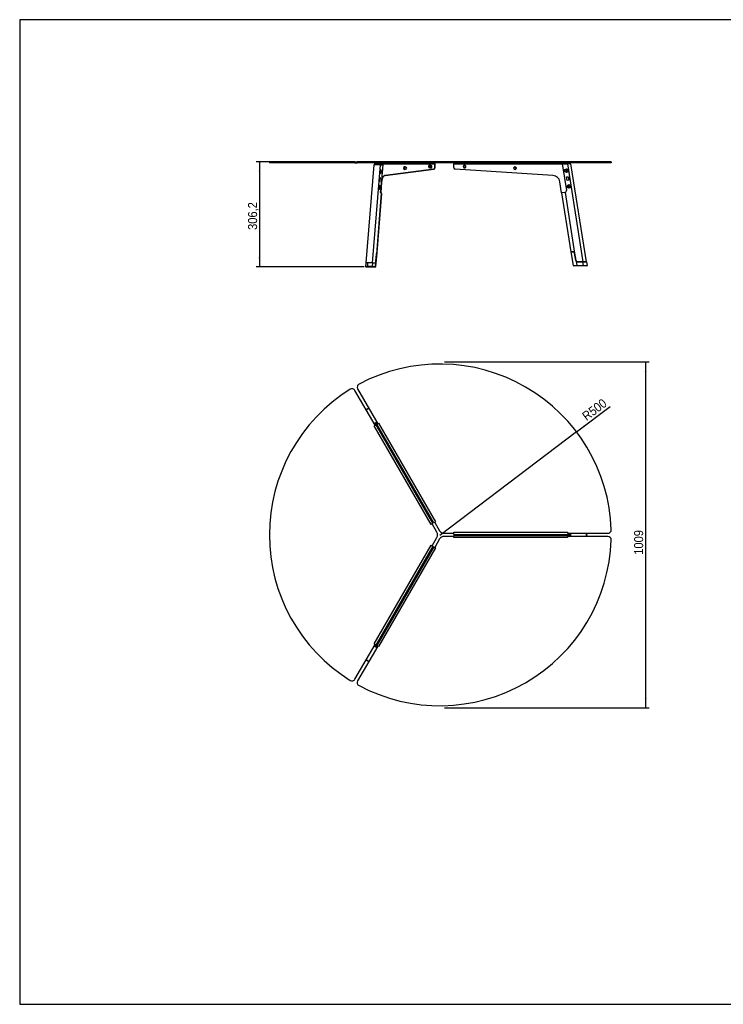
# Model space of a CAD drawing. Header units: millimetres. Extents: x 50 to 4150, y 50 to 2920.
# Tile 1 of 5: x 50 to 2100, y 50 to 2920. Entities that reach past the tile are written whole.
import ezdxf

# ---------------------------------------------------------------- set-up
doc = ezdxf.new("R2010")
doc.units = ezdxf.units.MM
doc.header["$LTSCALE"] = 10
doc.linetypes.add('SLD-Solido', pattern=[0])
doc.layers.add('QUOTE', color=1, linetype='SLD-Solido')
doc.layers.add('SCHIZZI', color=9, linetype='Continuous')
doc.styles.add('SLDTEXTSTYLE0', font='GOTHIC.TTF', dxfattribs={"width": 0.913})
doc.dimstyles.new('SLDDIMSTYLE0', dxfattribs={"dimtxt": 26.458333, "dimasz": 28, "dimexe": 0, "dimexo": 0.0625, "dimgap": 6.614583, "dimtad": 1, "dimdec": 1, "dimrnd": 1e-09, "dimzin": 12, "dimdsep": 46, "dimtxsty": 'SLDTEXTSTYLE0', "dimsah": 1, "dimcen": 0.09, "dimadec": 0, "dimazin": 3, "dimtfac": 1, "dimtdec": 1, "dimtofl": 0, "dimtmove": 0, "dimatfit": 3, "dimfxl": 1, "dimfrac": 2, "dimtolj": 1, "dimtzin": 12, "dimarcsym": 0})
doc.dimstyles.new('SLDDIMSTYLE1', dxfattribs={"dimtxt": 26.458333, "dimasz": 28, "dimexe": 0, "dimexo": 0.0625, "dimgap": 6.614583, "dimtad": 1, "dimdec": 1, "dimrnd": 1e-09, "dimzin": 12, "dimdsep": 46, "dimtxsty": 'SLDTEXTSTYLE0', "dimsah": 1, "dimcen": 0, "dimadec": 0, "dimazin": 3, "dimtfac": 1, "dimtdec": 1, "dimtofl": 0, "dimtmove": 0, "dimatfit": 3, "dimfxl": 1, "dimfrac": 2, "dimtolj": 1, "dimtzin": 12, "dimarcsym": 0})

# ---------------------------------------------------------------- blocks, each defined once
blk = doc.blocks.new('_D')
at = {"layer": 'QUOTE', "transparency": 16777216}
for p, q in [((1023.3, 2505.7), (739, 2505.7)), ((749, 2505.7), (749, 2199.5)), ((1053.4, 2199.5), (739, 2199.5))]:
    blk.add_line(p, q, dxfattribs=at)
for points in [[(749, 2505.7), (746.5, 2477.7), (751.5, 2477.7)], [(749, 2199.5), (751.5, 2227.5), (746.5, 2227.5)]]:
    blk.add_solid(points, dxfattribs=at)
at = {"layer": 'QUOTE', "transparency": 16777216, "insert": (715.2, 2307.3), "char_height": 26.46, "attachment_point": 1, "rotation": 90, "style": 'SLDTEXTSTYLE0'}
blk.add_mtext('306,2', dxfattribs=at)
blk = doc.blocks.new('_D_1')
at = {"layer": 'QUOTE', "transparency": 16777216}
for p, q in [((1287.6, 1922.9), (1883.8, 1922.9)), ((1873.8, 1922.9), (1873.8, 913.9)), ((1287.6, 913.9), (1883.8, 913.9))]:
    blk.add_line(p, q, dxfattribs=at)
for points in [[(1873.8, 1922.9), (1871.3, 1894.9), (1876.3, 1894.9)], [(1873.8, 913.9), (1876.3, 941.9), (1871.3, 941.9)]]:
    blk.add_solid(points, dxfattribs=at)
at = {"layer": 'QUOTE', "transparency": 16777216, "insert": (1840, 1360.4), "char_height": 26.46, "attachment_point": 1, "rotation": 90, "style": 'SLDTEXTSTYLE0'}
blk.add_mtext('1009', dxfattribs=at)
blk = doc.blocks.new('_D_2')
at = {"layer": 'QUOTE', "transparency": 16777216}
for q in [(1770, 1792.1), (1273.9, 1416.3)]:
    blk.add_line((1672.5, 1718.2), q, dxfattribs=at)
blk.add_solid([(1672.5, 1718.2), (1696.3, 1733.1), (1693.3, 1737.1)], dxfattribs=at)
at = {"layer": 'QUOTE', "transparency": 16777216, "insert": (1685.7, 1770.7), "char_height": 26.46, "attachment_point": 1, "rotation": 37.1459, "style": 'SLDTEXTSTYLE0'}
blk.add_mtext('R500', dxfattribs=at)

msp = doc.modelspace()

# ---------------------------------------------------------------- linework, layer by layer
for p, q in [((777.38, 2505.68), (777.38, 2502.68)), ((1012.94, 2505.68), (777.38, 2505.68)), ((1012.94, 2502.68), (777.38, 2502.68)), ((1012.94, 2505.68), (1012.94, 2502.68)), ((1026.89, 2505.68), (1012.94, 2505.68)), ((1026.89, 2502.68), (1012.94, 2502.68)), ((1026.89, 2505.68), (1026.89, 2502.68)), ((1026.89, 2505.68), (1033.29, 2505.68)), ((1026.89, 2502.68), (1033.29, 2502.68)), ((1033.29, 2505.68), (1033.29, 2502.68)), ((1038.59, 2505.68), (1033.29, 2505.68)), ((1038.59, 2502.68), (1033.29, 2502.68)), ((1038.59, 2505.68), (1038.59, 2502.68)), ((1773.53, 2505.68), (1038.59, 2505.68)), ((1773.53, 2502.68), (1038.59, 2502.68)), ((1084.91, 2496.71), (1085.15, 2499.68)), ((1085.21, 2499.68), (1084.97, 2496.71)), ((1085.15, 2499.68), (1085.21, 2499.68)), ((1085.21, 2499.68), (1087.8, 2499.68)), ((1087.8, 2499.68), (1087.57, 2496.71)), ((1090.35, 2499.68), (1087.8, 2499.68)), ((1090.11, 2496.71), (1090.35, 2499.68)), ((1092.95, 2499.68), (1090.35, 2499.68)), ((1092.71, 2496.71), (1092.95, 2499.68)), ((1092.95, 2499.68), (1259.16, 2499.68)), ((1259.16, 2499.68), (1259.16, 2489.48)), ((1259.21, 2499.68), (1259.16, 2499.68)), ((1259.21, 2489.48), (1259.21, 2499.68)), ((1314.49, 2502.68), (1314.49, 2499.68)), ((1314.49, 2489.48), (1314.49, 2499.68)), ((1314.49, 2499.68), (1646.91, 2499.68)), ((1630.81, 2499.46), (1643.09, 2421.93)), ((1645.99, 2499.46), (1630.81, 2499.46)), ((1645.99, 2499.46), (1691.18, 2214.19)), ((1656.12, 2499.46), (1645.99, 2499.46)), ((1646.91, 2499.68), (1646.94, 2499.46)), ((1646.91, 2499.68), (1647.01, 2499.68)), ((1647.05, 2499.46), (1647.01, 2499.68)), ((1701.3, 2214.19), (1656.12, 2499.46)), ((1773.53, 2502.68), (1773.53, 2505.68)), ((1773.64, 2505.68), (1773.53, 2505.68)), ((1773.53, 2505.68), (1773.53, 2502.68)), ((1773.53, 2505.68), (1773.53, 2505.68)), ((1773.64, 2502.68), (1773.53, 2502.68)), ((1773.53, 2502.68), (1773.53, 2502.68)), ((1773.64, 2502.68), (1773.64, 2505.68)), ((1081.36, 2496.7), (1058.52, 2211.51)), ((1100.06, 2496.7), (1077.22, 2211.5)), ((1100.06, 2496.7), (1107.65, 2496.67)), ((1101.24, 2479.03), (1100.63, 2477.82)), ((1100.63, 2477.82), (1100.84, 2476.14)), ((1100.74, 2476.89), (1102.29, 2476.89)), ((1100.84, 2476.14), (1101.68, 2475.68)), ((1101.01, 2478.57), (1102.08, 2478.57)), ((1102.08, 2478.57), (1101.24, 2479.03)), ((1101.46, 2482.36), (1101.37, 2482.36)), ((1101.37, 2472.36), (1101.46, 2472.36)), ((1107.65, 2496.67), (1101.44, 2419.16)), ((1101.68, 2475.68), (1102.29, 2476.89)), ((1102.29, 2476.89), (1102.08, 2478.57)), ((1256.82, 2484.49), (1114.63, 2466.1)), ((1114.68, 2466.1), (1256.87, 2484.49)), ((1168.85, 2490.72), (1167.92, 2487.13)), ((1170.69, 2487.13), (1167.92, 2487.13)), ((1167.92, 2487.13), (1169.01, 2483.73)), ((1170.86, 2490.91), (1168.85, 2490.72)), ((1171.62, 2490.72), (1168.85, 2490.72)), ((1171.78, 2483.73), (1169.01, 2483.73)), ((1171.62, 2490.72), (1170.69, 2487.13)), ((1170.69, 2487.13), (1171.78, 2483.73)), ((1173.64, 2490.91), (1170.86, 2490.91)), ((1173.64, 2490.91), (1171.62, 2490.72)), ((1171.78, 2483.73), (1173.8, 2483.92)), ((1174.48, 2490.57), (1172.71, 2490.57)), ((1172.71, 2484.07), (1174.48, 2484.07)), ((1173.75, 2490.57), (1173.64, 2490.91)), ((1173.8, 2483.92), (1173.84, 2484.07)), ((1242.45, 2495.18), (1241.44, 2491.68)), ((1244.21, 2491.68), (1241.44, 2491.68)), ((1241.44, 2491.68), (1242.45, 2488.18)), ((1245.22, 2495.18), (1242.45, 2495.18)), ((1245.22, 2488.18), (1242.45, 2488.18)), ((1245.22, 2495.18), (1244.21, 2491.68)), ((1244.21, 2491.68), (1245.22, 2488.18)), ((1247.24, 2495.18), (1245.22, 2495.18)), ((1245.22, 2488.18), (1247.24, 2488.18)), ((1248.01, 2494.93), (1246.23, 2494.93)), ((1246.23, 2488.43), (1248.01, 2488.43)), ((1247.31, 2494.93), (1247.24, 2495.18)), ((1247.24, 2488.18), (1247.31, 2488.43)), ((1256.82, 2484.49), (1256.87, 2484.49)), ((1259.16, 2489.48), (1259.21, 2489.48)), ((1603.55, 2466.1), (1319.17, 2484.49)), ((1344.2, 2495.25), (1342.06, 2491.83)), ((1342.06, 2491.83), (1343.95, 2488.26)), ((1343.95, 2488.26), (1347.99, 2488.11)), ((1348.24, 2495.11), (1344.2, 2495.25)), ((1347.99, 2488.11), (1350.14, 2491.54)), ((1350.14, 2491.54), (1348.24, 2495.11)), ((1491.38, 2491.01), (1489.01, 2487.74)), ((1489.01, 2487.74), (1490.66, 2484.05)), ((1490.66, 2484.05), (1494.68, 2483.63)), ((1495.4, 2490.6), (1491.38, 2491.01)), ((1494.68, 2483.63), (1497.05, 2486.91)), ((1497.05, 2486.91), (1495.4, 2490.6)), ((1642.55, 2481.81), (1641.31, 2480.59)), ((1641.31, 2480.59), (1641.74, 2478.92)), ((1641.74, 2478.92), (1643.41, 2478.45)), ((1644.22, 2481.34), (1642.55, 2481.81)), ((1643.41, 2478.45), (1644.65, 2479.67)), ((1644.65, 2479.67), (1644.22, 2481.34)), ((1098.86, 2459.61), (1098.07, 2449.73)), ((1098.07, 2449.73), (1100.54, 2448.94)), ((1098.83, 2459.2), (1100.03, 2458.82)), ((1101.33, 2458.82), (1098.86, 2459.61)), ((1100.03, 2458.82), (1099.27, 2449.35)), ((1100.03, 2458.82), (1101.33, 2458.82)), ((1100.54, 2448.94), (1101.33, 2458.82)), ((1104.48, 2447.63), (1101.91, 2415.62)), ((1101.96, 2415.51), (1104.53, 2447.63)), ((1104.48, 2447.63), (1104.53, 2447.63)), ((1114.63, 2466.1), (1114.68, 2466.1)), ((1629.05, 2415.17), (1623.85, 2447.63)), ((1643.39, 2461.59), (1648.33, 2462.37)), ((1644.95, 2451.71), (1643.39, 2461.59)), ((1649.89, 2452.5), (1644.95, 2451.71)), ((1648.33, 2462.37), (1649.89, 2452.5)), ((1103.55, 2413.92), (1089.38, 2236.89)), ((1091.08, 2241.04), (1104.86, 2413.12)), ((1097.55, 2432.87), (1096.93, 2431.66)), ((1096.93, 2431.66), (1097.14, 2429.98)), ((1097.05, 2430.73), (1098.6, 2430.73)), ((1097.14, 2429.98), (1097.98, 2429.52)), ((1097.31, 2432.41), (1098.38, 2432.41)), ((1098.38, 2432.41), (1097.55, 2432.87)), ((1097.76, 2436.2), (1097.68, 2436.2)), ((1097.68, 2426.2), (1097.76, 2426.2)), ((1097.98, 2429.52), (1098.6, 2430.73)), ((1098.6, 2430.73), (1098.38, 2432.41)), ((1103.31, 2414), (1103.55, 2413.92)), ((1629.05, 2415.15), (1628.98, 2415.14)), ((1628.98, 2415.14), (1656.24, 2242.99)), ((1638.85, 2416.7), (1630.03, 2415.31)), ((1639.35, 2416.78), (1638.85, 2416.7)), ((1638.85, 2416.7), (1666.9, 2239.62)), ((1649.86, 2435.63), (1648.63, 2434.42)), ((1648.63, 2434.42), (1649.06, 2432.74)), ((1649.06, 2432.74), (1650.73, 2432.28)), ((1651.53, 2435.17), (1649.86, 2435.63)), ((1650.73, 2432.28), (1651.96, 2433.49)), ((1651.96, 2433.49), (1651.53, 2435.17)), ((1087.82, 2200.38), (1091.06, 2240.79)), ((1090.72, 2240.79), (1091.05, 2240.79)), ((1091.08, 2241.03), (1091.08, 2241.04)), ((1661.18, 2243.78), (1656.24, 2242.99)), ((1663.07, 2203.03), (1656.73, 2243.07)), ((1659.61, 2243.53), (1662, 2243.53)), ((1670.26, 2218.41), (1666.9, 2239.62)), ((1666.94, 2239.31), (1670.25, 2218.41)), ((1058.77, 2211.51), (1057.9, 2200.59)), ((1063.74, 2211.52), (1062.87, 2200.68)), ((1077.47, 2211.5), (1076.58, 2200.5)), ((1077.22, 2211.5), (1085.21, 2211.47)), ((1077.47, 2211.5), (1085.46, 2211.47)), ((1086.46, 2200.47), (1087.51, 2213.61)), ((1087.68, 2215.68), (1089.38, 2236.89)), ((1087.68, 2215.68), (1087.92, 2215.68)), ((1087.92, 2215.68), (1089.59, 2236.58)), ((1089.35, 2236.58), (1089.59, 2236.58)), ((1671.06, 2216.38), (1671.06, 2216.37)), ((1671.09, 2216.33), (1673.17, 2203.19)), ((1675.19, 2214.19), (1691.18, 2214.19)), ((1691.18, 2214.19), (1675.2, 2214.19)), ((1691.18, 2214.19), (1701.3, 2214.19)), ((1692.92, 2203.19), (1691.18, 2214.19)), ((1701.3, 2214.19), (1691.18, 2214.19)), ((1701.3, 2214.19), (1703.02, 2203.35)), ((1060.13, 2199.5), (1070, 2199.47)), ((1085.59, 2199.47), (1075.72, 2199.5)), ((1076.58, 2200.5), (1086.46, 2200.47)), ((1087.76, 2200.09), (1087.81, 2200.36)), ((1663.07, 2203.03), (1673.17, 2203.19)), ((1673.17, 2202.19), (1664.06, 2202.19)), ((1673.17, 2203.19), (1692.92, 2203.19)), ((1673.17, 2203.19), (1673.17, 2202.19)), ((1692.92, 2202.19), (1673.17, 2202.19)), ((1692.92, 2203.19), (1703.02, 2203.35)), ((1692.92, 2203.19), (1692.92, 2202.19)), ((1702.03, 2202.19), (1692.92, 2202.19)), ((1085.39, 1737.84), (1026.84, 1839.26)), ((1034.69, 1843.67), (1093.24, 1742.25)), ((1063.49, 1784.77), (1062.87, 1785.84)), ((1082.79, 1736.34), (1085.39, 1737.84)), ((1248.76, 1448.87), (1082.79, 1736.34)), ((1085.15, 1738.26), (1087.75, 1739.76)), ((1085.86, 1743.03), (1087.75, 1739.76)), ((1087.55, 1743.1), (1087.09, 1743.9)), ((1253.96, 1451.87), (1087.75, 1739.76)), ((1090.4, 1741.16), (1088.46, 1744.53)), ((1093, 1742.66), (1090.4, 1741.16)), ((1256.61, 1453.28), (1090.4, 1741.16)), ((1093.24, 1742.25), (1095.84, 1743.75)), ((1095.84, 1743.75), (1261.81, 1456.28)), ((1164.84, 1612.23), (1162.24, 1610.73)), ((1163.82, 1608.18), (1163.79, 1608.06)), ((1167.24, 1602.07), (1169.84, 1603.57)), ((1238.36, 1484.89), (1235.76, 1483.39)), ((1239.25, 1477.35), (1239.28, 1477.34)), ((1240.76, 1474.73), (1243.36, 1476.23)), ((1251.36, 1450.37), (1248.76, 1448.87)), ((1253.96, 1451.87), (1251.36, 1450.37)), ((1265.51, 1425.87), (1251.36, 1450.37)), ((1259.21, 1454.78), (1256.61, 1453.28)), ((1261.81, 1456.28), (1259.21, 1454.78)), ((1259.21, 1454.78), (1273.31, 1430.37)), ((1251.42, 1386.45), (1265.51, 1410.87)), ((1273.31, 1406.37), (1259.16, 1381.86)), ((1286.3, 1422.87), (1314.6, 1422.87)), ((1314.49, 1413.87), (1286.3, 1413.87)), ((1314.49, 1413.87), (1314.49, 1416.87)), ((1314.49, 1416.87), (1646.91, 1416.87)), ((1314.49, 1410.87), (1314.49, 1413.87)), ((1646.43, 1410.87), (1314.49, 1410.87)), ((1314.6, 1425.87), (1646.53, 1425.87)), ((1314.6, 1422.87), (1314.6, 1425.87)), ((1314.6, 1419.87), (1314.6, 1422.87)), ((1314.6, 1419.87), (1647.01, 1419.87)), ((1341.1, 1419.87), (1341.1, 1416.87)), ((1351.1, 1416.87), (1351.1, 1419.87)), ((1488.03, 1419.87), (1488.03, 1416.87)), ((1498.03, 1416.87), (1498.03, 1419.87)), ((1646.43, 1413.87), (1646.43, 1410.87)), ((1763.53, 1413.87), (1646.43, 1413.87)), ((1646.53, 1425.87), (1646.53, 1422.87)), ((1646.53, 1422.87), (1763.64, 1422.87)), ((1646.91, 1413.87), (1646.91, 1416.87)), ((1646.91, 1416.87), (1654.46, 1416.87)), ((1647.01, 1422.87), (1647.01, 1419.87)), ((1654.46, 1419.87), (1647.01, 1419.87)), ((1654.6, 1418.37), (1653.79, 1418.37)), ((1701.3, 1418.37), (1703.02, 1418.37)), ((1082.85, 1100.48), (1248.82, 1387.95)), ((1254.01, 1384.95), (1087.8, 1097.07)), ((1256.56, 1383.36), (1090.35, 1095.47)), ((1261.75, 1380.36), (1095.79, 1092.89)), ((1248.82, 1387.95), (1251.42, 1386.45)), ((1251.42, 1386.45), (1254.01, 1384.95)), ((1256.56, 1383.36), (1259.16, 1381.86)), ((1259.16, 1381.86), (1261.75, 1380.36)), ((1235.76, 1353.34), (1238.36, 1351.84)), ((1243.36, 1360.5), (1240.76, 1362)), ((1241.85, 1357.88), (1241.84, 1357.91)), ((1169.84, 1233.16), (1167.24, 1234.66)), ((1162.24, 1226), (1164.84, 1224.5)), ((1166.29, 1227.13), (1166.37, 1227.15)), ((1026.89, 997.57), (1085.45, 1098.98)), ((1093.19, 1094.39), (1034.63, 992.97)), ((1085.45, 1098.98), (1082.85, 1100.48)), ((1085.21, 1098.57), (1087.8, 1097.07)), ((1087.8, 1097.07), (1085.86, 1093.7)), ((1087.55, 1093.63), (1087.09, 1092.84)), ((1088.46, 1092.2), (1090.35, 1095.47)), ((1092.95, 1093.97), (1090.35, 1095.47)), ((1095.79, 1092.89), (1093.19, 1094.39)), ((1063.49, 1051.96), (1062.87, 1050.89))]:
    msp.add_line(p, q)
at = {"flags": 128}
for points in [[(1104.11, 2476.53), (1104.13, 2477.89), (1103.97, 2479.21), (1103.65, 2480.41), (1103.19, 2481.39), (1102.61, 2482.1), (1101.96, 2482.49), (1101.28, 2482.53), (1100.62, 2482.21), (1100.02, 2481.57), (1099.53, 2480.64), (1099.17, 2479.48), (1098.98, 2478.18), (1098.96, 2476.82), (1099.12, 2475.5), (1099.44, 2474.31), (1099.91, 2473.32), (1100.48, 2472.61), (1101.13, 2472.22), (1101.81, 2472.18), (1102.47, 2472.5), (1103.07, 2473.14), (1103.56, 2474.08), (1103.92, 2475.23), (1104.11, 2476.53)], [(1103.96, 2477.36), (1103.87, 2478.71), (1103.6, 2479.96), (1103.17, 2481.01), (1102.61, 2481.8), (1101.97, 2482.25), (1101.29, 2482.35), (1100.62, 2482.07), (1100.02, 2481.44), (1099.52, 2480.51), (1099.17, 2479.35), (1098.98, 2478.04), (1098.98, 2476.68), (1099.17, 2475.37), (1099.52, 2474.2), (1100.02, 2473.27), (1100.62, 2472.65), (1101.29, 2472.37), (1101.97, 2472.46), (1102.61, 2472.92), (1103.17, 2473.7), (1103.6, 2474.76), (1103.87, 2476.01), (1103.96, 2477.36)], [(1172.71, 2490.57), (1172.59, 2490.56), (1172.07, 2490.31), (1171.62, 2489.73), (1171.29, 2488.89), (1171.11, 2487.88), (1171.1, 2486.81), (1171.27, 2485.8), (1171.6, 2484.95), (1172.05, 2484.36), (1172.56, 2484.08), (1172.71, 2484.07)], [(1174.48, 2484.07), (1174.07, 2484.18), (1173.59, 2484.61), (1173.19, 2485.35), (1172.94, 2486.29), (1172.86, 2487.35), (1172.95, 2488.4), (1173.21, 2489.34), (1173.61, 2490.06)], [(1173.61, 2490.06), (1174.1, 2490.48), (1174.48, 2490.57)], [(1246.23, 2494.93), (1246.19, 2494.93), (1245.66, 2494.73), (1245.2, 2494.19), (1244.85, 2493.38), (1244.65, 2492.39), (1244.62, 2491.33), (1244.76, 2490.3), (1245.07, 2489.42), (1245.5, 2488.78), (1246.01, 2488.46), (1246.23, 2488.43)], [(1248.01, 2488.43), (1247.52, 2488.58), (1247.04, 2489.06), (1246.67, 2489.83), (1246.44, 2490.8), (1246.38, 2491.86), (1246.5, 2492.91), (1246.78, 2493.82), (1247.19, 2494.5)], [(1247.19, 2494.5), (1247.69, 2494.87), (1248.01, 2494.93)], [(1259.16, 2489.48), (1259.11, 2488.55), (1258.98, 2487.64), (1258.77, 2486.81), (1258.48, 2486.06), (1258.13, 2485.44), (1257.72, 2484.96), (1257.28, 2484.64), (1256.82, 2484.49)], [(1256.87, 2484.49), (1257.34, 2484.64), (1257.78, 2484.96), (1258.18, 2485.44), (1258.53, 2486.06), (1258.82, 2486.81), (1259.03, 2487.64), (1259.17, 2488.55), (1259.21, 2489.48)], [(1114.63, 2466.1), (1113.16, 2465.71), (1111.73, 2464.93), (1110.37, 2463.78), (1109.09, 2462.26), (1107.93, 2460.42), (1106.91, 2458.28), (1106.04, 2455.89), (1105.33, 2453.29), (1104.81, 2450.51), (1104.48, 2447.63)], [(1104.53, 2447.63), (1104.86, 2450.51), (1105.38, 2453.29), (1106.09, 2455.89), (1106.96, 2458.28), (1107.99, 2460.42), (1109.15, 2462.26), (1110.42, 2463.78), (1111.78, 2464.93), (1113.21, 2465.71), (1114.68, 2466.1)], [(1100.42, 2430.37), (1100.44, 2431.73), (1100.28, 2433.05), (1099.96, 2434.24), (1099.49, 2435.23), (1098.91, 2435.94), (1098.26, 2436.33), (1097.58, 2436.37), (1096.92, 2436.05), (1096.32, 2435.41), (1095.83, 2434.48), (1095.48, 2433.32), (1095.28, 2432.02), (1095.26, 2430.66), (1095.42, 2429.34), (1095.74, 2428.15), (1096.21, 2427.16), (1096.79, 2426.45), (1097.44, 2426.06), (1098.12, 2426.02), (1098.78, 2426.34), (1099.37, 2426.98), (1099.87, 2427.92), (1100.22, 2429.07), (1100.42, 2430.37)], [(1100.26, 2431.2), (1100.17, 2432.54), (1099.9, 2433.79), (1099.47, 2434.85), (1098.91, 2435.63), (1098.27, 2436.09), (1097.59, 2436.18), (1096.93, 2435.91), (1096.32, 2435.28), (1095.82, 2434.35), (1095.47, 2433.19), (1095.29, 2431.88), (1095.29, 2430.51), (1095.47, 2429.2), (1095.82, 2428.04), (1096.32, 2427.11), (1096.93, 2426.48), (1097.59, 2426.21), (1098.27, 2426.3), (1098.91, 2426.76), (1099.47, 2427.54), (1099.9, 2428.6), (1100.17, 2429.85), (1100.26, 2431.2)], [(1103.31, 2414), (1102.88, 2414.23), (1102.49, 2414.61), (1102.13, 2415.15), (1101.84, 2415.81), (1101.62, 2416.57), (1101.48, 2417.4), (1101.42, 2418.28), (1101.44, 2419.16)], [(1104.86, 2413.12), (1104.79, 2413.32), (1104.35, 2413.61), (1103.55, 2413.92)], [(1090.89, 2240.79), (1090.89, 2240.79), (1091.08, 2241.04)], [(1087.68, 2215.68), (1087.57, 2214.83), (1087.39, 2214.02), (1087.14, 2213.29), (1086.83, 2212.67), (1086.47, 2212.15), (1086.07, 2211.78), (1085.65, 2211.55), (1085.21, 2211.47)], [(1062.87, 2200.68), (1062.87, 2200.46), (1062.89, 2200.25), (1062.93, 2200.05), (1062.99, 2199.87), (1063.07, 2199.72), (1063.16, 2199.61), (1063.26, 2199.54), (1063.37, 2199.52)], [(1101.07, 1722.68), (1099.83, 1721.83), (1098.48, 1721.18)], [(1629.09, 1416.87), (1628.98, 1418.37), (1629.09, 1419.87)], [(1098.48, 1115.55), (1099.83, 1114.9), (1101.07, 1114.05)]]:
    msp.add_lwpolyline(points, dxfattribs=at)
for centre, radius in [((1346.1, 2491.68), 3.25), ((1493.03, 2487.32), 3.25), ((1642.98, 2480.13), 5.2), ((1642.98, 2480.13), 5), ((1650.29, 2433.96), 5.2), ((1650.29, 2433.96), 5)]:
    msp.add_circle(centre, radius)
for centre, radius, start, end in [((1261.97, 2499.87), 2.82, 94.40195, 183.81126), ((1262.02, 2499.87), 2.82, 94.40195, 183.81126), ((1101.52, 2480.49), 1.84, 95.31473, 146.69154), ((1101.52, 2474.22), 1.84, 213.30845, 264.68527), ((1101.55, 2480.51), 1.86, 95.3522, 146.99283), ((1101.55, 2474.21), 1.86, 213.00715, 264.6478), ((1174.48, 2487.32), 3.25, 270, 90), ((1248.01, 2491.68), 3.25, 270, 90), ((1319.49, 2489.48), 5, 180, 266.3), ((1602.13, 2444.15), 22, 9.1, 86.3), ((1097.82, 2434.33), 1.84, 95.31473, 146.69156), ((1097.82, 2428.06), 1.84, 213.30833, 264.68525), ((1097.85, 2434.34), 1.86, 95.35221, 146.9929), ((1097.85, 2428.05), 1.86, 213.00719, 264.6478), ((1631.02, 2415.48), 2, 189.1, 248.77316), ((1638.64, 2421.23), 4.5, 279, 9), ((1084.9, 2214.06), 2.65, 282.09891, 350.15893), ((1675.2, 2219.19), 5, 189, 270), ((1675.19, 2219.19), 5, 214.84193, 270), ((1075.65, 2200.44), 0.941, 274.40655, 3.74946), ((1085.52, 2200.41), 0.941, 274.40655, 3.74946), ((1664.06, 2203.19), 1, 189, 270), ((1702.03, 2203.19), 1, 270, 9), ((1273.92, 1416.31), 500, 1.93678, 118.07065), ((1277.38, 1418.43), 500, 121.93678, 238.07065), ((1018.18, 1834.26), 10, 30, 121.93678), ((1043.35, 1848.67), 10, 118.07065, 210), ((1094.79, 1730.57), 8.61, 289.96234, 310.03766), ((1252.52, 1418.37), 15, 330, 30), ((1286.3, 1437.87), 15, 210, 270), ((1286.3, 1398.87), 15, 90, 150), ((1639.06, 1418.37), 8.6, 169.95958, 190.04042), ((1763.53, 1403.87), 10, 358.07065, 90), ((1763.64, 1432.87), 10, 270, 1.93678), ((1273.81, 1420.36), 500, 241.93678, 358.07065), ((1094.79, 1106.16), 8.61, 49.96234, 70.03766), ((1018.23, 1002.57), 10, 238.07065, 330), ((1043.29, 987.97), 10, 150, 241.93678)]:
    msp.add_arc(centre, radius, start, end)
for centre, major_axis, ratio, start_param, end_param in [((1091.4, 2496.7), (10.03, -0.01), 0.0015208, 0.5289802, 3.1414722), ((1081.03, 2240.8), (10.03, -0.01), 0.0015208, 6.2830649, 6.3208539), ((1068.56, 2211.5), (10.03, -0.01), 0.0015208, 0.5289802, 3.3649057), ((1068.81, 2211.5), (10.03, -0.01), 0.0015208, 2.0997765, 3.1414722), ((1068.81, 2211.5), (10.03, -0.01), 0.0015208, 0.5289802, 2.0997765), ((1067.92, 2200.5), (10.02, -0.09), 0.014998, 2.0988278, 3.1403995), ((1067.92, 2199.5), (9.03, -0.01), 0.0015208, 2.9013702, 3.2751546), ((1067.92, 2199.5), (9.03, -0.01), 0.0015208, 3.2751546, 3.6705729), ((1067.92, 2199.5), (9.03, -0.01), 0.0015208, 2.0997765, 2.9013702), ((1067.92, 2200.5), (10.02, -0.09), 0.014998, 0.5280314, 2.0988278), ((1067.92, 2199.5), (9.03, -0.01), 0.0015208, 0.5289802, 2.0997765), ((1077.8, 2199.47), (9.03, -0.01), 0.0015208, 3.6705729, 5.2413692), ((1077.8, 2199.47), (9.03, -0.01), 0.0015208, 5.2413692, 6.0400928), ((1077.8, 2199.47), (9.03, -0.01), 0.0015208, 5.2413692, 6.0397824), ((1077.8, 2199.47), (9.03, -0.01), 0.0015208, 0.119035, 0.5289802), ((1077.8, 2200.47), (10.02, -0.09), 0.014998, 6.2821161, 6.8112168), ((1077.8, 2199.47), (9.03, -0.01), 0.0015208, 6.0397824, 6.4022203), ((1067.92, 1777.1), (-5.05, 8.75), 0.9901396, 0, 0.4667653), ((1068.56, 1776), (-5.06, 8.77), 0.9876898, 5.81642, 6.7499506), ((1067.92, 1777.1), (-5.05, 8.75), 0.9901396, 5.81642, 6.2831853), ((1091.4, 1736.44), (-5.06, 8.77), 0.9876898, 5.81642, 6.7499506), ((1091.4, 1736.44), (-4.3, 7.45), 0.9876898, 5.7101301, 6.8494227), ((1083.25, 1750.55), (-4.29, 7.43), 0.9905732, 2.964193, 3.1415927), ((1083.25, 1750.55), (-4.29, 7.43), 0.9905732, 3.1415927, 3.3189923), ((1645.99, 1418.37), (8.61, 0), 0.9876883, 5.7252783, 6.8410923), ((1662.38, 1418.37), (8.58, 0), 0.9905401, 2.964193, 3.1415927), ((1662.38, 1418.37), (8.58, 0), 0.9905401, 3.1415927, 3.3189923), ((1645.99, 1418.37), (10.12, 0), 0.9876883, 5.81642, 6.7499506), ((1691.18, 1418.37), (-10.12, 0), 0.9876883, 3.1415927, 3.608358), ((1691.18, 1418.37), (10.12, 0), 0.9876883, 5.81642, 6.7499506), ((1691.18, 1418.37), (10.12, 0), 0.9876883, 5.81642, 6.2831853), ((1692.92, 1418.37), (10.1, 0), 0.9901113, 0, 0.4667653), ((1692.92, 1418.37), (10.1, 0), 0.9901113, 5.81642, 6.2831853), ((1091.4, 1100.29), (5.06, 8.77), 0.9876898, 2.6748273, 3.608358), ((1091.4, 1100.29), (4.3, 7.45), 0.9876898, 2.5836856, 3.70783), ((1083.25, 1086.19), (4.29, 7.43), 0.9905732, 0, 0.1773996), ((1083.25, 1086.19), (4.29, 7.43), 0.9905732, 6.1057857, 6.2831853), ((1067.92, 1059.63), (5.05, 8.75), 0.9901396, 2.6748273, 3.1415927), ((1068.56, 1060.73), (5.06, 8.77), 0.9876898, 2.6748273, 3.608358), ((1067.92, 1059.63), (5.05, 8.75), 0.9901396, 3.1415927, 3.608358)]:
    msp.add_ellipse(centre, major_axis=major_axis, ratio=ratio, start_param=start_param, end_param=end_param)
for points in [[(1085.21, 2499.68), (1085.19, 2500.08), (1085.15, 2500.86), (1084.61, 2501.85), (1083.81, 2502.55), (1083.17, 2502.64), (1082.85, 2502.68)], [(1095.79, 2502.68), (1095.42, 2502.64), (1094.7, 2502.55), (1093.78, 2501.85), (1093.12, 2500.86), (1093.01, 2500.08), (1092.95, 2499.68)], [(1646.91, 2499.68), (1646.87, 2500.08), (1646.79, 2500.86), (1646.67, 2501.85), (1646.55, 2502.55), (1646.47, 2502.64), (1646.43, 2502.68)]]:
    msp.add_open_spline(points, degree=3)
for points, knots in [([(1087.8, 2499.68), (1087.78, 2500.49), (1087.75, 2501.59), (1087.22, 2502.45), (1087.08, 2502.68)], [0, 0, 0, 0, 0.7344216, 1, 1, 1, 1]), ([(1091.23, 2502.68), (1091.08, 2502.45), (1090.5, 2501.59), (1090.41, 2500.49), (1090.35, 2499.68)], [0, 0, 0, 0, 0.26557837, 1, 1, 1, 1]), ([(1646.91, 2499.68), (1646.87, 2500.49), (1646.81, 2501.59), (1646.76, 2502.45), (1646.74, 2502.68)], [0, 0, 0, 0, 0.73442163, 1, 1, 1, 1]), ([(1091, 2241.04), (1090.99, 2241.05), (1090.94, 2241.09), (1090.55, 2240.64), (1090.04, 2239.71), (1089.57, 2238.41), (1089.44, 2237.39), (1089.38, 2236.89)], [0, 0, 0, 0, 0.1102397, 0.343042, 0.5621325, 0.7849305, 1, 1, 1, 1]), ([(1089.59, 2236.58), (1089.66, 2237.12), (1089.8, 2238.21), (1090.27, 2239.54), (1090.74, 2240.43), (1091, 2240.76), (1091.04, 2240.78), (1091.05, 2240.79)], [0, 0, 0, 0, 0.2314403, 0.4629701, 0.6913596, 0.911161, 1, 1, 1, 1]), ([(1666.9, 2239.62), (1666.76, 2240.17), (1666.47, 2241.26), (1665.4, 2242.6), (1664.01, 2243.49), (1662.51, 2243.89), (1661.61, 2243.81), (1661.18, 2243.78)], [0, 0, 0, 0, 0.2083196, 0.416696, 0.6227876, 0.8205018, 1, 1, 1, 1]), ([(1662, 2243.53), (1662.5, 2243.49), (1663.49, 2243.41), (1664.94, 2242.68), (1666.09, 2241.55), (1666.73, 2240.35), (1666.89, 2239.56), (1666.94, 2239.31)], [0, 0, 0, 0, 0.22474799, 0.44993742, 0.66790128, 0.89239106, 1, 1, 1, 1]), ([(1087.51, 2213.61), (1087.65, 2214.1), (1087.83, 2214.76), (1087.9, 2215.49), (1087.92, 2215.68)], [0, 0, 0, 0, 0.7469927, 1, 1, 1, 1]), ([(1670.25, 2218.41), (1670.39, 2217.86), (1670.57, 2217.12), (1670.98, 2216.49), (1671.09, 2216.33)], [0, 0, 0, 0, 0.7469912, 1, 1, 1, 1]), ([(1057.91, 2200.62), (1057.91, 2200.59), (1057.87, 2200.44), (1057.94, 2200.18), (1058.08, 2199.91), (1058.26, 2199.73), (1058.44, 2199.61), (1058.6, 2199.55), (1058.71, 2199.53), (1058.78, 2199.52), (1058.82, 2199.51), (1058.84, 2199.51), (1058.88, 2199.51), (1058.9, 2199.51), (1058.95, 2199.51), (1058.98, 2199.51)], [0, 0, 0, 0, 0.0335111, 0.1743769, 0.2841503, 0.3754584, 0.4525376, 0.5156, 0.5624499, 0.5886725, 0.6075707, 0.6318373, 0.6765548, 0.8007456, 1, 1, 1, 1]), ([(1086.54, 2199.46), (1086.58, 2199.46), (1086.71, 2199.46), (1086.78, 2199.46), (1086.84, 2199.46), (1086.86, 2199.46), (1086.93, 2199.47), (1087.01, 2199.47), (1087.16, 2199.51), (1087.37, 2199.61), (1087.6, 2199.8), (1087.77, 2200.06), (1087.8, 2200.26), (1087.81, 2200.35)], [0, 0, 0, 0, 0.1194403, 0.3651997, 0.4930195, 0.5864252, 0.6048296, 0.623935, 0.6685653, 0.7391605, 0.8269236, 0.9225368, 1, 1, 1, 1]), ([(1085.31, 1737.98), (1085.67, 1738.22), (1086.61, 1738.83), (1087.57, 1739.51), (1087.69, 1739.68), (1087.75, 1739.76)], [0, 0, 0, 0, 0.24196032, 0.62098016, 1, 1, 1, 1]), ([(1090.4, 1741.16), (1090.5, 1741.18), (1090.71, 1741.2), (1091.77, 1741.69), (1092.77, 1742.19), (1093.16, 1742.39)], [0, 0, 0, 0, 0.3790198, 0.7580397, 1, 1, 1, 1]), ([(1166.39, 1609.56), (1166.38, 1609.54), (1166.36, 1609.47), (1166.34, 1609.4), (1166.33, 1609.34)], [0, 0, 0, 0, 0.23340638, 1, 1, 1, 1]), ([(1646.91, 1416.87), (1646.87, 1416.77), (1646.79, 1416.58), (1646.68, 1415.41), (1646.62, 1414.3), (1646.59, 1413.87)], [0, 0, 0, 0, 0.3790198, 0.7580397, 1, 1, 1, 1]), ([(1646.7, 1422.87), (1646.72, 1422.43), (1646.79, 1421.32), (1646.89, 1420.15), (1646.97, 1419.96), (1647.01, 1419.87)], [0, 0, 0, 0, 0.2419603, 0.6209802, 1, 1, 1, 1]), ([(1087.8, 1097.07), (1087.74, 1097.15), (1087.62, 1097.31), (1086.66, 1097.99), (1085.73, 1098.6), (1085.36, 1098.84)], [0, 0, 0, 0, 0.3790198, 0.7580397, 1, 1, 1, 1]), ([(1093.11, 1094.25), (1092.72, 1094.44), (1091.72, 1094.94), (1090.65, 1095.44), (1090.45, 1095.46), (1090.35, 1095.47)], [0, 0, 0, 0, 0.2419603, 0.6209802, 1, 1, 1, 1])]:
    msp.add_open_spline(points, degree=3, knots=knots)
at = {"layer": 'SCHIZZI', "color": 7, "true_color": 0xffffff}
msp.add_lwpolyline([(4150, 50), (4149.8, 2920), (50, 2920), (50, 50)], close=True, dxfattribs=at)

# ---------------------------------------------------------------- dimensions: what is measured, and where the dimension line sits
at = {"layer": 'QUOTE'}
for base, p1, p2, picture, middle in [((749.02, 2199.52), (1033.29, 2505.68), (1063.37, 2199.52), '_D', (749.02, 2351.29)), ((1873.84, 913.87), (1277.64, 1922.87), (1277.64, 913.87), '_D_1', (1873.84, 1399.5))]:
    dim = msp.add_linear_dim(base=base, p1=p1, p2=p2, angle=90, dimstyle='SLDDIMSTYLE0', dxfattribs=at)
    dim.commit()
    dim.dimension.update_dxf_attribs({"geometry": picture, "text_midpoint": middle, "dimtype": 160})
dim = msp.add_radius_dim(center=(1273.92, 1416.31), mpoint=(1672.47, 1718.23), dimstyle='SLDDIMSTYLE1', dxfattribs=at)
dim.commit()
dim.dimension.update_dxf_attribs({"geometry": '_D_2', "text_midpoint": (1738.34, 1768.13), "dimtype": 164})

doc.saveas('drawing.dxf')
